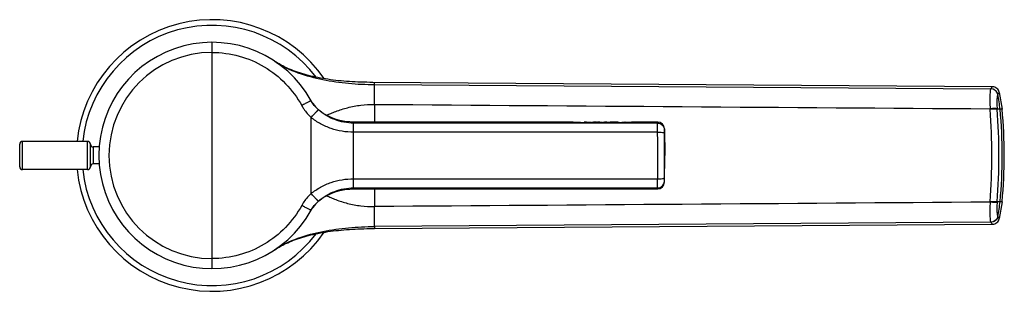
# Model space of a CAD drawing. Header units: millimetres. Extents: x -52 to 367, y -94 to 358.
# Tile 3 of 5: x 193 to 367, y 4 to 52. Entities that reach past the tile are written whole.
import ezdxf

# ---------------------------------------------------------------- set-up
doc = ezdxf.new("R2010")
doc.units = ezdxf.units.MM
doc.header["$LTSCALE"] = 23.1
doc.layers.get('0').update_dxf_attribs({"linetype": 'CONTINUOUS'})

msp = doc.modelspace()

# ---------------------------------------------------------------- linework, layer by layer
at = {"color": 9, "linetype": 'CONTINUOUS'}
for p, q in [((227.42, 8.2), (227.42, 48.2)), ((256.12, 40.74), (365.01, 40)), ((256.12, 37.23), (256.12, 34.1)), ((244.92, 21.48), (244.92, 34.92)), ((367.02, 36.38), (366.16, 36.38)), ((252.42, 22.3), (252.42, 34.1)), ((306.16, 33.92), (252.42, 33.92)), ((306.16, 33.92), (306.17, 34.1)), ((306.16, 32.31), (252.42, 32.31)), ((307.36, 32.76), (307.37, 32.93)), ((193.92, 25.7), (193.92, 30.7)), ((205.42, 25.7), (205.42, 30.7)), ((206.42, 29.7), (206.42, 26.7)), ((252.42, 24.08), (306.16, 24.08)), ((307.37, 23.47), (307.36, 23.64)), ((252.42, 22.48), (306.16, 22.48)), ((256.12, 22.3), (256.12, 19.17)), ((306.17, 22.3), (306.16, 22.48)), ((367.02, 20.02), (366.16, 20.02)), ((365.01, 16.4), (256.12, 15.65))]:
    msp.add_line(p, q, dxfattribs=at)
at = {"color": 7, "linetype": 'CONTINUOUS'}
for p, q in [((238.48, 44.86), (238.5, 44.85)), ((238.7, 44.72), (238.5, 44.85)), ((238.65, 44.75), (238.71, 44.71)), ((238.78, 44.67), (238.71, 44.71)), ((238.85, 44.62), (238.78, 44.67)), ((238.96, 44.56), (238.85, 44.62)), ((366.54, 39.34), (367.02, 36.38)), ((245.1, 37.58), (244.92, 37.88)), ((290.4, 34.1), (252.42, 34.1)), ((291.23, 34.09), (291.23, 34.02)), ((292.55, 34.03), (292.55, 34.1)), ((294.5, 34), (293.38, 34)), ((295.05, 34.1), (294.83, 34.1)), ((296.35, 34), (295.5, 34)), ((295.95, 34.1), (295.89, 34.1)), ((295.89, 34.1), (295.89, 34)), ((295.95, 34.1), (295.95, 34)), ((297.01, 34.1), (296.78, 34.1)), ((299.35, 34), (297.4, 34)), ((298.33, 34.07), (298.33, 34)), ((299.1, 34.1), (299.1, 34)), ((300.4, 34.1), (300.35, 34.1)), ((300.4, 34.01), (300.4, 34.1)), ((301.52, 34), (300.4, 34)), ((306.17, 34.1), (301.52, 34.1)), ((301.52, 34.01), (301.52, 34.1)), ((307.37, 32.93), (307.42, 28.2)), ((193.42, 26.2), (193.42, 30.2)), ((205.42, 30.7), (193.92, 30.7)), ((205.92, 26.2), (205.92, 30.2)), ((207.48, 29.7), (206.42, 29.7)), ((307.37, 23.47), (307.42, 28.2)), ((207.48, 26.7), (206.42, 26.7)), ((205.42, 25.7), (193.92, 25.7)), ((252.42, 22.3), (306.17, 22.3)), ((367.02, 20.02), (366.54, 17.05)), ((244.92, 18.51), (245.1, 18.81)), ((256.12, 15.28), (365.28, 16.04)), ((255.29, 15.28), (256.12, 15.28)), ((238.5, 11.55), (238.48, 11.53)), ((238.5, 11.54), (238.7, 11.67)), ((238.66, 11.65), (238.71, 11.68)), ((238.71, 11.68), (238.78, 11.73)), ((238.78, 11.73), (238.85, 11.77))]:
    msp.add_line(p, q, dxfattribs=at)
for points in [[(365.28, 40.36), (255.83, 41.11), (255.29, 41.12), (254.76, 41.13), (254.23, 41.14), (253.71, 41.16), (253.2, 41.18), (252.69, 41.2), (252.19, 41.23), (251.69, 41.26), (251.2, 41.29), (250.71, 41.33), (250.23, 41.37), (249.75, 41.42), (249.28, 41.47), (248.81, 41.53), (248.35, 41.59), (247.9, 41.66), (247.45, 41.72), (247, 41.8), (246.57, 41.88), (246.13, 41.96), (245.71, 42.05), (245.29, 42.14), (244.87, 42.24), (244.47, 42.34), (244.06, 42.44), (243.67, 42.55), (243.28, 42.67), (242.9, 42.79), (242.52, 42.92), (242.16, 43.05), (241.8, 43.18), (241.45, 43.32), (241.12, 43.46), (240.79, 43.6), (240.47, 43.74), (240.17, 43.89), (239.9, 44.03), (239.65, 44.16), (239.44, 44.28), (239.27, 44.37), (239.14, 44.45), (239.04, 44.51), (238.96, 44.56)], [(366.54, 39.34), (366.53, 39.39), (366.47, 39.58), (366.37, 39.75), (366.26, 39.91), (366.11, 40.05), (365.95, 40.17), (365.77, 40.26), (365.58, 40.32), (365.38, 40.35), (365.28, 40.36)], [(252.42, 34.1), (251.77, 34.12), (250.86, 34.23), (250, 34.4), (249.2, 34.64), (248.44, 34.92), (247.73, 35.26), (247.08, 35.64), (246.49, 36.07), (245.95, 36.54), (245.49, 37.04), (245.1, 37.58)], [(245.1, 18.81), (245.49, 19.35), (245.95, 19.86), (246.49, 20.32), (247.08, 20.75), (247.73, 21.13), (248.44, 21.47), (249.2, 21.76), (250, 21.99), (250.86, 22.17), (251.77, 22.27), (252.42, 22.3)], [(365.28, 16.04), (365.38, 16.04), (365.58, 16.07), (365.77, 16.14), (365.95, 16.23), (366.11, 16.34), (366.26, 16.48), (366.37, 16.64), (366.47, 16.82), (366.53, 17), (366.54, 17.05)], [(238.85, 11.77), (238.96, 11.84), (239.04, 11.88), (239.14, 11.95), (239.27, 12.02), (239.44, 12.12), (239.65, 12.24), (239.9, 12.37), (240.17, 12.51), (240.47, 12.65), (240.79, 12.79), (241.12, 12.94), (241.45, 13.08), (241.8, 13.22), (242.16, 13.35), (242.52, 13.48), (242.9, 13.6), (243.28, 13.72), (243.67, 13.84), (244.06, 13.95), (244.47, 14.06), (244.87, 14.16), (245.29, 14.25), (245.71, 14.35), (246.13, 14.43), (246.57, 14.52), (247, 14.6), (247.45, 14.67), (247.9, 14.74), (248.35, 14.8), (248.81, 14.86), (249.28, 14.92), (249.75, 14.97), (250.23, 15.02), (250.71, 15.06), (251.2, 15.1), (251.69, 15.14), (252.19, 15.17), (252.69, 15.19), (253.2, 15.22), (253.71, 15.24), (254.23, 15.25), (254.76, 15.27), (255.29, 15.28)]]:
    msp.add_lwpolyline(points, dxfattribs=at)
for centre, radius, start, end in [((227.42, 28.2), 24, 34.4553, 174.0164), ((227.42, 28.2), 20, 28.9557, 331.0443), ((247.37, 58.27), 16.09, 236.5349, 237.1672), ((249.96, 40.67), 5.76, 208.9928, 214.7995), ((284.42, 28.2), 83, 354.3442, 5.6558), ((291.81, 53.22), 19.21, 265.8105, 269.9731), ((291.84, 56.6), 22.51, 268.4354, 268.867), ((291.8, 54.19), 20.1, 268.8682, 271.1586), ((291.8, 53.27), 19.26, 269.9964, 271.8201), ((291.8, 53.2), 19.18, 271.8338, 272.6864), ((291.76, 53.88), 19.87, 272.6893, 274.0845), ((296.23, 31.27), 2.88, 105.0666, 106.1702), ((306.17, 32.9), 1.2, 1.3547, 90), ((193.92, 30.2), 0.5, 90, 180), ((205.42, 30.2), 0.5, 0, 90), ((206.42, 30.2), 0.5, 180, 270), ((193.92, 26.2), 0.5, 180, 270), ((205.42, 26.2), 0.5, 270, 360), ((206.42, 26.2), 0.5, 90, 180), ((227.42, 28.2), 24, 185.9836, 325.5447), ((306.17, 23.5), 1.2, 270, 358.6453), ((249.96, 15.72), 5.76, 145.2043, 151.0073), ((247.37, -1.88), 16.09, 122.8328, 123.464)]:
    msp.add_arc(centre, radius, start, end, dxfattribs=at)
at = {"color": 9, "linetype": 'CONTINUOUS'}
for centre, radius, start, end in [((227.42, 28.2), 23, 37.0046, 173.753), ((227.42, 28.2), 18.22, 90, 270), ((364.44, 40.43), 0.708, 322.7115, 323.8205), ((365.69, 39.43), 0.737, 321.0004, 322.1182), ((341.61, 33.91), 25.18, 5.6184, 11.614), ((339.98, 34.48), 25.01, 4.3373, 4.5185), ((256.17, 28.2), 109.05, 355.7023, 4.2977), ((340.62, 34.42), 25.61, 4.3748, 4.5588), ((257.19, 28.2), 109.28, 355.7072, 4.2928), ((283.49, 28.2), 83.58, 354.3835, 5.6165), ((60.52, 28.2), 245.67, 359.9992, 0.9594), ((80.97, 28.2), 226.42, 359.9991, 1.0023), ((61.87, 28.18), 244.33, 359.038, 0.0035), ((82.21, 28.18), 225.19, 358.9949, 0.0036), ((227.42, 28.2), 23, 186.247, 322.9954), ((339.98, 21.92), 25.01, 355.4815, 355.6627), ((340.62, 21.97), 25.61, 355.4412, 355.6252), ((341.61, 22.48), 25.18, 348.386, 354.3816), ((365.69, 16.96), 0.737, 37.8818, 38.9996), ((364.44, 15.97), 0.708, 36.1795, 37.2885)]:
    msp.add_arc(centre, radius, start, end, dxfattribs=at)
at = {"color": 7, "linetype": 'CONTINUOUS'}
for centre, major_axis, ratio, start_param, end_param in [((291.79, 15.6), (23.63, 0), 0.782889, 1.594516, 1.629545), ((299.01, 15.6), (0, 18.5), 0.642852, 6.275626, 6.340613)]:
    msp.add_ellipse(centre, major_axis=major_axis, ratio=ratio, start_param=start_param, end_param=end_param, dxfattribs=at)
at = {"color": 9, "linetype": 'CONTINUOUS'}
for points, knots in [([(227.42, 46.41), (229.03, 46.41), (232.26, 45.98), (236.74, 44.07), (240.56, 41.04), (242.49, 38.42), (243.26, 37.02)], [0, 0, 0, 0, 0.250052, 0.500058, 0.750023, 1, 1, 1, 1]), ([(238.5, 44.85), (239.77, 44), (242.56, 42.69), (247, 41.52), (251.54, 40.89), (254.6, 40.75), (256.12, 40.74)], [0, 0, 0, 0, 0.24967, 0.499684, 0.74982, 1, 1, 1, 1]), ([(256.12, 40.74), (256.12, 40.79), (256.12, 40.87), (256.12, 40.96), (256.12, 41.01), (256.12, 41.05), (256.12, 41.08), (256.12, 41.1), (256.12, 41.11), (256.12, 41.11)], [0, 0, 0, 0, 0.435608, 0.607078, 0.747604, 0.857153, 0.935708, 0.983272, 1, 1, 1, 1]), ([(256.12, 37.23), (256.12, 37.65), (256.13, 38.44), (256.13, 39.37), (256.13, 39.99), (256.13, 40.33), (256.13, 40.57), (256.12, 40.69), (256.12, 40.74)], [0, 0, 0, 0, 0.361757, 0.67031, 0.793546, 0.891259, 0.96074, 1, 1, 1, 1]), ([(365.28, 40.36), (365.28, 40.36), (365.27, 40.35), (365.26, 40.33), (365.24, 40.3), (365.21, 40.27), (365.17, 40.22), (365.11, 40.13), (365.05, 40.06), (365.02, 40.01)], [0, 0, 0, 0, 0.020144, 0.069918, 0.149731, 0.259633, 0.39963, 0.569711, 1, 1, 1, 1]), ([(365.01, 40), (365, 39.98), (364.98, 39.93), (364.95, 39.81), (364.92, 39.58), (364.9, 39.24), (364.88, 38.8), (364.87, 38.29), (364.87, 37.5), (364.89, 36.88), (364.91, 36.45)], [0, 0, 0, 0, 0.016665, 0.040637, 0.110466, 0.208207, 0.33131, 0.476389, 0.639359, 1, 1, 1, 1]), ([(366.26, 38.97), (366.23, 39.11), (366.12, 39.39), (365.83, 39.72), (365.44, 39.94), (365.15, 39.99), (365.01, 40)], [0, 0, 0, 0, 0.249624, 0.499921, 0.750262, 1, 1, 1, 1]), ([(366.27, 38.98), (366.24, 39.12), (366.13, 39.4), (365.84, 39.73), (365.45, 39.95), (365.16, 40), (365.02, 40.01)], [0, 0, 0, 0, 0.249599, 0.499859, 0.750198, 1, 1, 1, 1]), ([(366.26, 38.97), (366.24, 38.94), (366.21, 38.85), (366.17, 38.68), (366.14, 38.44), (366.12, 38.13), (366.11, 37.77), (366.11, 37.21), (366.13, 36.76), (366.16, 36.46)], [0, 0, 0, 0, 0.041862, 0.111147, 0.207605, 0.329432, 0.473784, 0.636871, 1, 1, 1, 1]), ([(366.54, 39.34), (366.54, 39.34), (366.53, 39.33), (366.52, 39.32), (366.5, 39.29), (366.47, 39.25), (366.43, 39.2), (366.36, 39.11), (366.31, 39.03), (366.27, 38.98)], [0, 0, 0, 0, 0.012131, 0.05561, 0.131577, 0.240147, 0.38132, 0.55505, 1, 1, 1, 1]), ([(244.92, 37.88), (244.92, 37.88), (244.9, 37.88), (244.88, 37.87), (244.84, 37.85), (244.78, 37.82), (244.71, 37.79), (244.59, 37.73), (244.41, 37.64), (244.16, 37.51), (243.88, 37.36), (243.58, 37.19), (243.37, 37.07), (243.26, 37.02)], [0, 0, 0, 0, 0.005418, 0.019962, 0.043816, 0.076805, 0.118636, 0.16892, 0.29289, 0.44406, 0.616736, 0.804408, 1, 1, 1, 1]), ([(243.26, 37.02), (243.37, 36.82), (243.83, 36.05), (244.43, 35.37), (244.92, 34.92)], [0, 0, 0, 0, 0.250356, 1, 1, 1, 1]), ([(247.65, 35.31), (247.9, 35.42), (248.44, 35.66), (249.66, 36.15), (251.4, 36.71), (253.7, 37.14), (255.31, 37.23), (256.12, 37.23)], [0, 0, 0, 0, 0.093324, 0.201818, 0.449901, 0.720862, 1, 1, 1, 1]), ([(244.92, 34.92), (245, 35.01), (245.16, 35.18), (245.4, 35.43), (245.61, 35.67), (245.8, 35.87), (245.94, 36.02), (246.04, 36.11), (246.09, 36.17), (246.14, 36.22), (246.17, 36.25), (246.19, 36.27), (246.2, 36.28), (246.2, 36.28)], [0, 0, 0, 0, 0.194033, 0.380287, 0.551892, 0.702518, 0.82661, 0.877234, 0.919597, 0.953309, 0.978065, 0.993651, 1, 1, 1, 1]), ([(252.42, 32.31), (251.75, 32.31), (250.4, 32.43), (248.75, 32.83), (247.5, 33.32), (246.59, 33.77), (245.73, 34.3), (245.19, 34.71), (244.92, 34.92)], [0, 0, 0, 0, 0.249971, 0.499795, 0.624798, 0.749818, 0.874878, 1, 1, 1, 1]), ([(252.42, 33.92), (251.86, 33.92), (250.72, 34.03), (248.55, 34.65), (247.03, 35.52), (246.2, 36.28)], [0, 0, 0, 0, 0.250559, 0.501196, 1, 1, 1, 1]), ([(366.16, 36.46), (366.1, 36.47), (365.94, 36.48), (365.67, 36.49), (365.31, 36.48), (365.05, 36.46), (364.91, 36.45)], [0, 0, 0, 0, 0.143022, 0.373746, 0.669427, 1, 1, 1, 1]), ([(366.16, 36.38), (366.11, 36.39), (365.95, 36.4), (365.67, 36.41), (365.32, 36.4), (365.06, 36.38), (364.92, 36.37)], [0, 0, 0, 0, 0.143059, 0.373807, 0.669479, 1, 1, 1, 1]), ([(306.16, 32.31), (306.16, 32.67), (306.15, 33.14), (306.15, 33.68), (306.15, 33.86), (306.16, 33.92)], [0, 0, 0, 0, 0.667563, 0.887905, 1, 1, 1, 1]), ([(306.16, 33.92), (306.31, 33.92), (306.62, 33.86), (307.01, 33.6), (307.28, 33.21), (307.35, 32.91), (307.36, 32.76)], [0, 0, 0, 0, 0.251068, 0.501577, 0.751167, 1, 1, 1, 1]), ([(306.16, 32.31), (306.31, 32.32), (306.59, 32.31), (306.92, 32.29), (307.14, 32.26), (307.25, 32.23), (307.32, 32.21), (307.36, 32.18), (307.36, 32.16)], [0, 0, 0, 0, 0.369588, 0.685142, 0.808154, 0.902199, 0.965151, 1, 1, 1, 1]), ([(307.36, 32.16), (307.36, 32.29), (307.35, 32.47), (307.35, 32.67), (307.35, 32.73), (307.36, 32.76)], [0, 0, 0, 0, 0.667385, 0.887892, 1, 1, 1, 1]), ([(244.92, 21.48), (245.19, 21.68), (245.73, 22.09), (246.59, 22.62), (247.5, 23.08), (248.75, 23.56), (250.4, 23.97), (251.75, 24.08), (252.42, 24.08)], [0, 0, 0, 0, 0.125122, 0.250182, 0.375202, 0.500204, 0.750029, 1, 1, 1, 1]), ([(306.16, 22.48), (306.15, 22.54), (306.15, 22.72), (306.15, 23.25), (306.16, 23.72), (306.16, 24.08)], [0, 0, 0, 0, 0.112253, 0.332816, 1, 1, 1, 1]), ([(306.16, 24.08), (306.31, 24.08), (306.59, 24.08), (306.92, 24.1), (307.14, 24.14), (307.25, 24.16), (307.32, 24.19), (307.36, 24.22), (307.36, 24.23)], [0, 0, 0, 0, 0.369588, 0.685142, 0.808154, 0.902199, 0.965151, 1, 1, 1, 1]), ([(306.16, 22.48), (306.31, 22.48), (306.62, 22.54), (307.01, 22.79), (307.28, 23.18), (307.35, 23.49), (307.36, 23.64)], [0, 0, 0, 0, 0.251068, 0.501577, 0.751167, 1, 1, 1, 1]), ([(307.36, 23.64), (307.35, 23.66), (307.35, 23.73), (307.35, 23.92), (307.36, 24.1), (307.36, 24.23)], [0, 0, 0, 0, 0.112112, 0.332617, 1, 1, 1, 1]), ([(244.92, 21.48), (244.76, 21.32), (244.12, 20.69), (243.58, 19.97), (243.26, 19.38)], [0, 0, 0, 0, 0.250463, 1, 1, 1, 1]), ([(246.2, 20.12), (246.2, 20.12), (246.19, 20.13), (246.17, 20.15), (246.14, 20.18), (246.09, 20.22), (246.04, 20.28), (245.94, 20.38), (245.8, 20.52), (245.61, 20.73), (245.4, 20.96), (245.16, 21.21), (245, 21.39), (244.92, 21.48)], [0, 0, 0, 0, 0.006351, 0.021937, 0.046694, 0.080408, 0.122771, 0.173396, 0.297488, 0.448113, 0.619717, 0.805969, 1, 1, 1, 1]), ([(246.2, 20.12), (247.03, 20.88), (248.55, 21.74), (250.72, 22.36), (251.86, 22.48), (252.42, 22.48)], [0, 0, 0, 0, 0.498804, 0.749441, 1, 1, 1, 1]), ([(247.65, 21.09), (247.9, 20.98), (248.44, 20.74), (249.66, 20.24), (251.4, 19.68), (253.7, 19.25), (255.31, 19.16), (256.12, 19.17)], [0, 0, 0, 0, 0.093327, 0.201824, 0.449906, 0.720866, 1, 1, 1, 1]), ([(243.26, 19.38), (242.49, 17.97), (240.56, 15.35), (236.74, 12.33), (232.26, 10.42), (229.03, 9.98), (227.42, 9.98)], [0, 0, 0, 0, 0.249976, 0.499942, 0.749948, 1, 1, 1, 1]), ([(244.92, 18.51), (244.92, 18.51), (244.9, 18.52), (244.88, 18.52), (244.84, 18.54), (244.78, 18.57), (244.71, 18.6), (244.59, 18.66), (244.41, 18.76), (244.16, 18.89), (243.88, 19.04), (243.58, 19.2), (243.37, 19.32), (243.26, 19.38)], [0, 0, 0, 0, 0.005418, 0.019962, 0.043816, 0.076805, 0.118636, 0.16892, 0.29289, 0.44406, 0.616736, 0.804408, 1, 1, 1, 1]), ([(256.12, 15.65), (256.12, 15.7), (256.13, 15.83), (256.13, 16.07), (256.13, 16.41), (256.13, 17.03), (256.13, 17.96), (256.12, 18.74), (256.12, 19.17)], [0, 0, 0, 0, 0.03926, 0.108741, 0.206454, 0.32969, 0.638243, 1, 1, 1, 1]), ([(364.91, 19.95), (364.89, 19.52), (364.87, 18.9), (364.87, 18.1), (364.88, 17.59), (364.9, 17.16), (364.92, 16.81), (364.95, 16.59), (364.98, 16.46), (365, 16.42), (365.01, 16.4)], [0, 0, 0, 0, 0.360641, 0.523611, 0.66869, 0.791793, 0.889534, 0.959363, 0.983335, 1, 1, 1, 1]), ([(366.16, 19.94), (366.1, 19.92), (365.94, 19.91), (365.67, 19.91), (365.31, 19.92), (365.05, 19.93), (364.91, 19.95)], [0, 0, 0, 0, 0.143022, 0.373746, 0.669428, 1, 1, 1, 1]), ([(366.16, 20.02), (366.11, 20), (365.95, 19.99), (365.67, 19.99), (365.32, 20), (365.06, 20.01), (364.92, 20.02)], [0, 0, 0, 0, 0.143059, 0.373807, 0.669479, 1, 1, 1, 1]), ([(366.16, 19.94), (366.13, 19.63), (366.11, 19.19), (366.11, 18.62), (366.12, 18.26), (366.14, 17.95), (366.17, 17.71), (366.21, 17.54), (366.24, 17.45), (366.26, 17.42)], [0, 0, 0, 0, 0.363128, 0.526216, 0.670568, 0.792395, 0.888854, 0.958138, 1, 1, 1, 1]), ([(366.26, 17.42), (366.23, 17.28), (366.12, 17.01), (365.83, 16.68), (365.44, 16.46), (365.15, 16.4), (365.01, 16.4)], [0, 0, 0, 0, 0.249624, 0.499921, 0.750262, 1, 1, 1, 1]), ([(366.27, 17.41), (366.24, 17.27), (366.13, 17), (365.84, 16.66), (365.45, 16.44), (365.16, 16.39), (365.02, 16.39)], [0, 0, 0, 0, 0.249599, 0.499859, 0.750198, 1, 1, 1, 1]), ([(366.27, 17.41), (366.31, 17.36), (366.36, 17.28), (366.43, 17.19), (366.47, 17.14), (366.5, 17.1), (366.52, 17.07), (366.53, 17.06), (366.54, 17.05), (366.54, 17.05)], [0, 0, 0, 0, 0.444964, 0.618697, 0.759859, 0.868415, 0.944385, 0.98787, 1, 1, 1, 1]), ([(365.02, 16.39), (365.05, 16.34), (365.11, 16.26), (365.17, 16.18), (365.21, 16.13), (365.24, 16.09), (365.26, 16.06), (365.27, 16.05), (365.28, 16.04), (365.28, 16.04)], [0, 0, 0, 0, 0.430281, 0.60036, 0.740359, 0.850265, 0.930075, 0.979847, 1, 1, 1, 1]), ([(238.5, 11.55), (239.77, 12.39), (242.56, 13.71), (247, 14.88), (251.54, 15.5), (254.6, 15.64), (256.12, 15.65)], [0, 0, 0, 0, 0.24967, 0.499684, 0.74982, 1, 1, 1, 1]), ([(256.12, 15.65), (256.12, 15.6), (256.12, 15.52), (256.12, 15.43), (256.12, 15.38), (256.12, 15.34), (256.12, 15.31), (256.12, 15.3), (256.12, 15.29), (256.12, 15.28)], [0, 0, 0, 0, 0.435608, 0.607078, 0.747604, 0.857153, 0.935708, 0.983272, 1, 1, 1, 1])]:
    msp.add_open_spline(points, degree=3, knots=knots, dxfattribs=at)
for points in [[(245.23, 37.38), (245.51, 36.98), (245.84, 36.61), (246.2, 36.28)], [(256.12, 37.23), (292.39, 36.97), (328.65, 36.71), (364.91, 36.45)], [(246.2, 20.12), (245.84, 19.78), (245.51, 19.41), (245.23, 19.01)], [(364.91, 19.95), (328.65, 19.69), (292.39, 19.43), (256.12, 19.17)]]:
    msp.add_open_spline(points, degree=3, dxfattribs=at)
at = {"color": 7, "linetype": 'CONTINUOUS'}
for points, knots in [([(292.2, 34.09), (292.28, 34.09), (292.4, 34.09), (292.51, 34.1), (292.54, 34.1)], [0, 0, 0, 0, 0.698592, 1, 1, 1, 1]), ([(293.58, 34.1), (293.56, 34.09), (293.42, 34.08), (293.29, 34.07), (293.18, 34.06)], [0, 0, 0, 0, 0.143476, 1, 1, 1, 1]), ([(293.38, 34.01), (293.39, 34.01), (293.47, 34.04), (293.55, 34.07), (293.61, 34.08)], [0, 0, 0, 0, 0.255507, 1, 1, 1, 1]), ([(293.78, 34.1), (293.81, 34.1), (293.95, 34.09), (294.08, 34.05), (294.17, 34.01)], [0, 0, 0, 0, 0.243548, 1, 1, 1, 1]), ([(294.5, 34.01), (294.56, 34.03), (294.66, 34.08), (294.78, 34.1), (294.83, 34.1)], [0, 0, 0, 0, 0.517304, 1, 1, 1, 1]), ([(295.5, 34.01), (295.48, 34.01), (295.39, 34.05), (295.3, 34.07), (295.23, 34.08)], [0, 0, 0, 0, 0.254517, 1, 1, 1, 1]), ([(295.76, 34.09), (295.69, 34.09), (295.59, 34.07), (295.5, 34.05), (295.48, 34.05)], [0, 0, 0, 0, 0.746637, 1, 1, 1, 1]), ([(296.06, 34.09), (296.11, 34.09), (296.21, 34.07), (296.31, 34.04), (296.36, 34.02)], [0, 0, 0, 0, 0.49252, 1, 1, 1, 1]), ([(296.48, 34.05), (296.53, 34.07), (296.63, 34.09), (296.73, 34.1), (296.78, 34.1)], [0, 0, 0, 0, 0.505791, 1, 1, 1, 1]), ([(297.4, 34.01), (297.33, 34.03), (297.21, 34.08), (297.07, 34.1), (297.01, 34.1)], [0, 0, 0, 0, 0.512632, 1, 1, 1, 1]), ([(298.05, 34.1), (297.98, 34.1), (297.88, 34.09), (297.79, 34.07), (297.77, 34.06)], [0, 0, 0, 0, 0.746788, 1, 1, 1, 1]), ([(299.35, 34.01), (299.51, 34.03), (299.84, 34.08), (300.18, 34.09), (300.35, 34.1)], [0, 0, 0, 0, 0.501197, 1, 1, 1, 1])]:
    msp.add_open_spline(points, degree=3, knots=knots, dxfattribs=at)
for points in [[(293.61, 34.08), (293.66, 34.09), (293.72, 34.1), (293.78, 34.1)], [(295.23, 34.08), (295.17, 34.09), (295.11, 34.1), (295.05, 34.1)], [(295.89, 34.1), (295.85, 34.1), (295.8, 34.1), (295.76, 34.09)], [(295.95, 34.1), (295.99, 34.1), (296.02, 34.1), (296.06, 34.09)], [(296.35, 34.01), (296.39, 34.02), (296.44, 34.04), (296.48, 34.05)], [(297.77, 34.06), (297.7, 34.05), (297.64, 34.03), (297.58, 34.01)], [(298.33, 34.07), (298.24, 34.09), (298.14, 34.1), (298.05, 34.1)]]:
    msp.add_open_spline(points, degree=3, dxfattribs=at)

doc.saveas('drawing.dxf')
